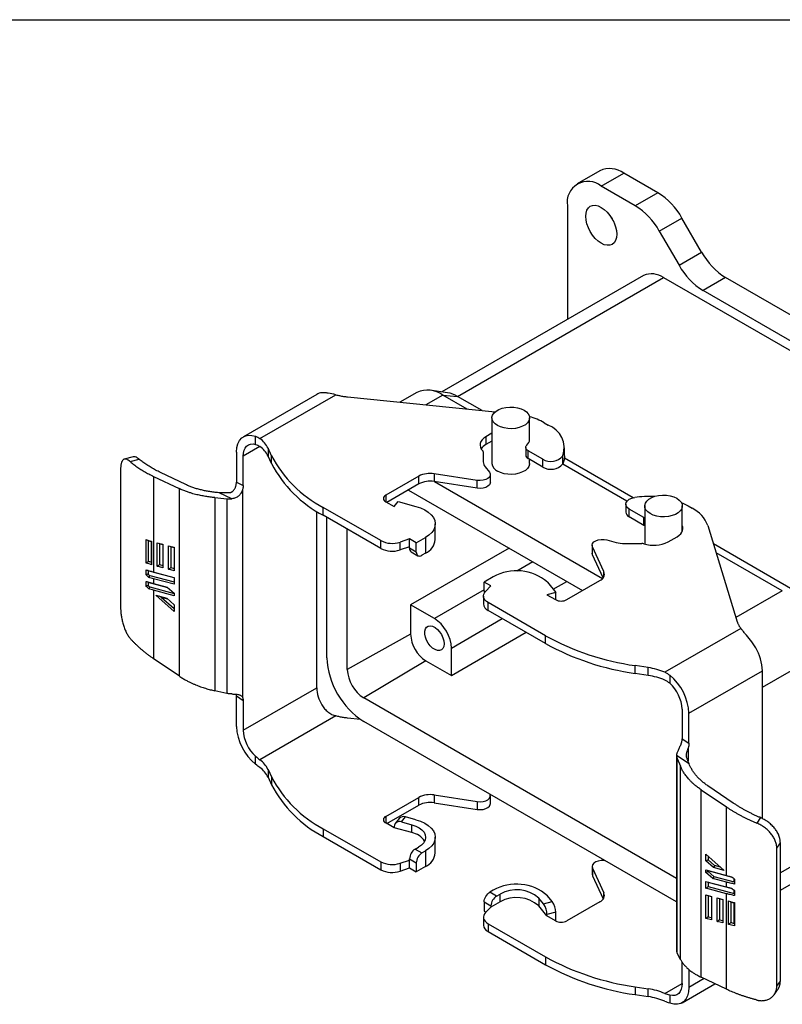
# Model space of a CAD drawing. Header units: millimetres. Extents: x 13 to 546, y 13 to 419.
# Tile 6 of 7: x 388 to 483, y 296 to 419. Entities that reach past the tile are written whole.
import ezdxf

# ---------------------------------------------------------------- set-up
doc = ezdxf.new("R2010")
doc.units = ezdxf.units.MM
doc.header["$LTSCALE"] = 2
doc.linetypes.add('SLD-Solid', pattern=[0])
doc.layers.add('TEXT', color=140, linetype='SLD-Solid', lineweight=25)

msp = doc.modelspace()

# ---------------------------------------------------------------- linework, layer by layer
for p, q in [((460.162, 400.212), (457.334, 398.579)), ((460.334, 398.282), (463.162, 399.915)), ((467.415, 397.46), (463.162, 399.915)), ((464.587, 395.827), (460.334, 398.282)), ((467.415, 397.46), (464.587, 395.827)), ((456.091, 395.832), (456.091, 381.603)), ((467.587, 392.66), (470.415, 394.293)), ((472.879, 390.024), (470.415, 394.293)), ((467.587, 392.66), (470.051, 388.392)), ((470.051, 388.392), (472.879, 390.024)), ((465.612, 387.099), (440.406, 372.548)), ((442.372, 371.992), (468.112, 386.851)), ((468.112, 386.851), (510.538, 362.359)), ((475.879, 386.858), (473.051, 385.225)), ((508.427, 368.068), (475.879, 386.858)), ((505.599, 366.435), (473.051, 385.225)), ((424.788, 372.242), (415.595, 366.936)), ((417.656, 366.705), (427.154, 372.188)), ((428.609, 371.926), (447.06, 370.048)), ((437.285, 372.478), (435.172, 371.258)), ((440.535, 372.156), (438.408, 370.929)), ((441.11, 372.451), (438.895, 372.754)), ((443.571, 370.403), (440.535, 372.156)), ((440.535, 372.156), (442.372, 371.992)), ((445.456, 370.211), (442.372, 371.992)), ((446.67, 369.3), (446.67, 363.584)), ((451.37, 366.605), (451.37, 369.3)), ((453.203, 368.681), (453.698, 368.395)), ((417.124, 365.987), (417.124, 366.993)), ((446.67, 367.371), (445.916, 366.936)), ((445.916, 366.936), (445.916, 365.956)), ((446.67, 366.391), (445.916, 365.956)), ((414.725, 365.013), (414.725, 361.257)), ((417.652, 365.723), (415.574, 364.523)), ((415.574, 360.853), (415.574, 364.523)), ((419.115, 364.56), (418.677, 365.505)), ((418.677, 365.505), (418.677, 364.525)), ((419.115, 363.58), (418.677, 364.525)), ((419.115, 363.58), (419.115, 364.56)), ((445.576, 365.047), (445.576, 363.797)), ((450.887, 365.603), (450.887, 364.624)), ((453.019, 364.133), (451.179, 365.195)), ((451.179, 364.215), (451.179, 365.195)), ((455.533, 363.55), (455.533, 364.53)), ((455.752, 364.555), (455.752, 365.535)), ((401.832, 364.43), (400.713, 364.141)), ((401.456, 363.83), (402.586, 364.122)), ((453.019, 363.153), (451.179, 364.215)), ((451.37, 363.584), (451.37, 364.105)), ((453.019, 363.153), (453.019, 364.133)), ((463.537, 358.877), (455.513, 363.51)), ((464.34, 359.31), (455.736, 364.277)), ((400.251, 362.819), (400.251, 345.591)), ((408.401, 360.954), (405.226, 362.466)), ((444.835, 361.478), (439.458, 362.31)), ((439.458, 362.31), (439.458, 361.33)), ((445.811, 363.187), (446.349, 362.52)), ((446.471, 361.223), (446.471, 362.203)), ((404.378, 361.976), (407.553, 360.464)), ((404.378, 361.976), (404.378, 350.02)), ((414.725, 361.257), (415.574, 360.853)), ((437.526, 362.011), (433.393, 359.625)), ((437.526, 361.031), (433.534, 358.727)), ((437.526, 361.031), (437.526, 362.011)), ((444.835, 360.498), (439.458, 361.33)), ((439.501, 361.323), (460.49, 349.207)), ((444.835, 360.498), (444.835, 361.478)), ((407.553, 360.464), (407.553, 337.017)), ((412.58, 359.932), (412.346, 359.953)), ((414.144, 359.187), (412.58, 359.932)), ((415.466, 360.251), (415.466, 334.376)), ((433.393, 359.625), (433.393, 358.808)), ((436.218, 360.276), (457.996, 347.703)), ((412.035, 359.327), (413.534, 359.191)), ((412.035, 359.327), (412.035, 335.165)), ((413.534, 359.191), (413.534, 334.838)), ((433.393, 358.808), (434.454, 358.196)), ((434.454, 358.196), (434.961, 358.824)), ((434.961, 358.824), (437.154, 358.234)), ((463.39, 358.505), (463.39, 357.525)), ((424.766, 335.535), (424.766, 357.607)), ((432.767, 353.945), (425.586, 358.09)), ((425.586, 357.111), (425.586, 358.09)), ((465.669, 356.83), (463.83, 357.892)), ((463.83, 356.912), (463.83, 357.892)), ((465.762, 358.278), (465.762, 353.526)), ((470.462, 355.101), (470.462, 358.278)), ((471.212, 358.284), (471.707, 357.998)), ((432.767, 352.965), (425.586, 357.111)), ((426.039, 339.291), (426.039, 356.849)), ((439.579, 354.076), (439.579, 356.036)), ((465.669, 355.85), (463.83, 356.912)), ((465.762, 356.783), (465.669, 356.83)), ((465.669, 355.85), (465.669, 356.83)), ((428.587, 337.82), (428.587, 355.378)), ((465.762, 355.803), (465.669, 355.85)), ((473.651, 355.843), (477.329, 343.801)), ((403.447, 351.145), (403.447, 354.077)), ((403.69, 353.936), (403.69, 351.336)), ((404.119, 351.223), (404.119, 353.818)), ((404.121, 353.868), (404.121, 350.936)), ((404.826, 350.745), (404.826, 353.678)), ((404.826, 353.678), (405.533, 353.488)), ((405.108, 353.552), (405.047, 353.618)), ((405.533, 353.439), (405.108, 353.552)), ((405.108, 353.552), (405.108, 350.958)), ((405.533, 353.488), (405.533, 350.556)), ((432.767, 352.965), (432.767, 353.945)), ((436.363, 354.155), (435.181, 353.761)), ((435.181, 352.781), (435.181, 353.761)), ((437.211, 353.665), (436.363, 354.155)), ((436.363, 353.175), (436.363, 354.155)), ((437.211, 353.665), (438.348, 354.322)), ((437.211, 352.522), (437.211, 353.665)), ((438.348, 354.322), (438.348, 352.362)), ((461.036, 354.042), (462.191, 353.731)), ((463.247, 353.596), (465.413, 353.596)), ((468.684, 353.792), (469.809, 354.441)), ((484.798, 347.5), (474.359, 353.526)), ((406.24, 350.366), (406.24, 353.299)), ((406.24, 353.299), (406.947, 353.109)), ((406.523, 353.173), (406.461, 353.239)), ((406.947, 353.06), (406.523, 353.173)), ((406.523, 353.173), (406.523, 350.579)), ((406.947, 353.109), (406.947, 350.177)), ((436.363, 353.175), (435.181, 352.781)), ((436.363, 353.012), (436.363, 353.175)), ((437.211, 352.522), (436.363, 353.012)), ((448.805, 353.009), (436.501, 345.906)), ((436.57, 352.554), (437.418, 352.064)), ((438.348, 352.362), (437.918, 352.114)), ((459.186, 353.362), (459.186, 352.382)), ((459.23, 352.188), (459.186, 352.382)), ((460.671, 350.064), (459.23, 353.168)), ((459.23, 352.188), (459.23, 353.168)), ((482.961, 347.664), (474.691, 352.438)), ((451.778, 351.293), (449.77, 350.133)), ((460.57, 349.301), (459.23, 352.188)), ((403.447, 349.666), (403.447, 350.294)), ((406.947, 349.282), (403.69, 350.155)), ((403.69, 350.155), (403.69, 349.771)), ((404.378, 350.02), (406.947, 349.332)), ((405.533, 350.556), (404.826, 350.745)), ((405.108, 350.958), (405.533, 350.844)), ((406.947, 350.177), (406.24, 350.366)), ((406.523, 350.579), (406.947, 350.466)), ((460.671, 349.466), (460.671, 350.064)), ((403.447, 348.226), (403.447, 348.854)), ((403.69, 348.715), (403.69, 348.331)), ((406.16, 348.053), (403.69, 348.715)), ((403.893, 349.593), (406.947, 348.775)), ((404.378, 349.175), (404.378, 348.58)), ((406.947, 348.486), (404.378, 349.175)), ((404.378, 348.58), (406.08, 348.124)), ((406.947, 349.332), (406.947, 348.486)), ((446.834, 349.423), (445.696, 348.767)), ((446.545, 348.277), (445.696, 348.767)), ((445.696, 347.623), (445.696, 348.767)), ((453.61, 348.733), (454.633, 347.468)), ((454.316, 347.86), (456.021, 348.844)), ((456.02, 346.562), (460.153, 348.948)), ((403.893, 348.153), (406.947, 347.335)), ((404.378, 347.735), (404.378, 339.17)), ((406.947, 347.047), (404.378, 347.735)), ((406.08, 348.124), (406.947, 347.355)), ((406.947, 347.355), (406.947, 347.047)), ((445.696, 347.782), (439.474, 344.19)), ((445.696, 347.623), (445.737, 347.409)), ((445.822, 347.551), (445.696, 347.623)), ((445.863, 347.595), (446.545, 348.277)), ((454.633, 347.468), (453.545, 347.175)), ((454.633, 346.548), (454.633, 347.468)), ((482.961, 347.664), (477.17, 344.321)), ((404.65, 347.107), (406.016, 346.741)), ((406.947, 345.07), (404.65, 347.107)), ((405.338, 346.873), (405.087, 346.99)), ((405.338, 346.873), (406.947, 345.446)), ((405.338, 346.873), (406.096, 346.67)), ((406.016, 346.741), (406.947, 345.916)), ((445.595, 347.017), (445.595, 346.038)), ((453.362, 342.055), (446.181, 346.201)), ((446.181, 345.221), (446.181, 346.201)), ((453.545, 347.175), (454.606, 346.562)), ((406.947, 345.916), (406.947, 345.07)), ((436.501, 345.906), (436.501, 342.232)), ((439.474, 344.19), (436.501, 345.906)), ((453.362, 341.076), (446.181, 345.221)), ((441.595, 340.516), (447.963, 344.192)), ((441.595, 337.083), (450.937, 342.476)), ((477.782, 342.96), (468.285, 337.478)), ((436.501, 342.232), (428.587, 337.82)), ((453.362, 341.076), (453.362, 342.055)), ((441.595, 337.083), (441.595, 340.516)), ((407.553, 337.017), (404.378, 339.17)), ((438.413, 338.92), (430.635, 334.273)), ((438.413, 338.92), (441.595, 337.083)), ((480.486, 335.621), (487.557, 339.703)), ((466.205, 338.067), (464.569, 338.32)), ((464.569, 337.34), (464.569, 338.32)), ((466.205, 337.087), (466.205, 338.067)), ((471.294, 332.356), (480.486, 337.663)), ((480.486, 319.171), (480.486, 337.663)), ((466.205, 337.087), (464.569, 337.34)), ((468.895, 337.106), (468.895, 336.1)), ((413.534, 334.838), (412.035, 335.165)), ((415.574, 330.228), (424.766, 335.535)), ((415.574, 333.898), (414.725, 334.473)), ((414.725, 330.718), (414.725, 334.473)), ((415.574, 333.898), (415.574, 330.228)), ((469.752, 311.691), (430.635, 334.273)), ((470.445, 332.846), (470.445, 329.176)), ((427.154, 332.014), (417.656, 326.532)), ((430.225, 331.588), (428.609, 331.752)), ((469.752, 308.749), (430.635, 331.33)), ((471.294, 328.601), (471.294, 332.356)), ((470.445, 329.176), (471.294, 328.601)), ((471.186, 327.998), (471.186, 326.387)), ((417.124, 325.968), (417.124, 326.974)), ((469.752, 327.026), (469.752, 302.614)), ((471.318, 326.023), (469.754, 327.084)), ((469.82, 326.698), (470.221, 325.737)), ((469.82, 302.345), (469.82, 326.698)), ((418.677, 325.331), (419.115, 324.386)), ((418.677, 325.331), (418.677, 324.351)), ((470.221, 301.575), (470.221, 325.737)), ((471.38, 325.873), (471.318, 326.023)), ((418.677, 324.351), (419.115, 323.406)), ((419.115, 324.386), (419.115, 323.406)), ((472.809, 322.792), (475.984, 320.638)), ((472.809, 299.345), (472.809, 322.792)), ((476.833, 321.128), (473.658, 323.282)), ((433.393, 319.451), (437.526, 321.837)), ((437.526, 320.857), (437.526, 321.837)), ((439.458, 322.136), (444.835, 321.304)), ((439.458, 322.136), (439.458, 321.156)), ((446.471, 321.049), (446.471, 322.029)), ((433.534, 318.553), (437.526, 320.857)), ((439.458, 321.156), (444.835, 320.324)), ((444.835, 321.304), (444.835, 320.324)), ((475.984, 312.074), (475.984, 320.638)), ((433.393, 319.451), (433.393, 318.635)), ((435.089, 319.198), (434.582, 318.57)), ((435.36, 318.758), (435.867, 319.386)), ((437.154, 319.04), (435.867, 319.386)), ((480.229, 319.299), (479.784, 318.612)), ((425.586, 317.917), (432.767, 313.771)), ((425.586, 317.917), (425.586, 316.937)), ((434.454, 318.022), (433.393, 318.635)), ((434.454, 318.185), (434.454, 318.022)), ((436.647, 317.432), (434.454, 318.022)), ((435.36, 318.758), (436.647, 318.412)), ((436.647, 317.432), (436.647, 318.412)), ((425.586, 316.937), (432.767, 312.791)), ((439.579, 314.882), (439.579, 316.842)), ((437.07, 315.369), (437.5, 315.618)), ((437.07, 315.369), (437.918, 314.879)), ((482.275, 315.467), (482.716, 316.146)), ((482.275, 298.239), (482.275, 315.467)), ((482.716, 298.849), (482.716, 316.146)), ((436.363, 314.144), (437.211, 313.655)), ((436.363, 313.981), (436.363, 314.144)), ((437.918, 314.879), (438.348, 315.128)), ((438.348, 315.128), (438.348, 313.168)), ((473.415, 313.893), (473.415, 314.738)), ((473.415, 314.738), (475.712, 312.701)), ((473.698, 314.487), (473.698, 314.018)), ((487.557, 315.207), (482.716, 312.412)), ((432.767, 313.771), (432.767, 312.791)), ((435.181, 313.587), (436.363, 313.981)), ((435.181, 313.587), (435.181, 312.607)), ((435.181, 312.607), (436.363, 313.001)), ((436.363, 313.001), (436.363, 313.981)), ((436.363, 313.001), (437.211, 312.511)), ((437.211, 313.655), (437.211, 312.511)), ((438.348, 313.168), (437.211, 312.511)), ((459.186, 313.188), (459.186, 312.208)), ((459.23, 312.994), (460.671, 309.89)), ((459.23, 312.994), (459.23, 312.014)), ((474.346, 313.067), (473.415, 313.893)), ((473.698, 314.018), (474.487, 313.318)), ((475.712, 312.701), (474.346, 313.067)), ((475.246, 313.115), (474.487, 313.318)), ((459.186, 312.208), (459.23, 312.014)), ((459.23, 312.014), (460.57, 309.127)), ((473.415, 312.762), (475.984, 312.074)), ((473.415, 312.453), (473.415, 312.762)), ((474.282, 311.684), (473.415, 312.453)), ((473.698, 312.637), (473.636, 312.703)), ((476.752, 311.819), (473.698, 312.637)), ((473.698, 312.637), (473.698, 312.578)), ((473.698, 312.578), (474.423, 311.935)), ((475.984, 311.228), (474.282, 311.684)), ((474.423, 311.935), (476.955, 311.257)), ((476.955, 311.257), (476.955, 311.641)), ((476.986, 311.624), (476.986, 310.996)), ((482.716, 310.213), (486.211, 312.231)), ((473.415, 311.322), (475.984, 310.634)), ((473.415, 310.477), (473.415, 311.322)), ((475.984, 309.789), (473.415, 310.477)), ((473.698, 311.197), (473.636, 311.263)), ((476.752, 310.379), (473.698, 311.197)), ((473.698, 311.197), (473.698, 310.69)), ((473.698, 310.69), (476.955, 309.817)), ((475.984, 310.634), (475.984, 311.228)), ((476.955, 311.257), (476.986, 311.196)), ((446.834, 310.229), (446.404, 309.981)), ((447.252, 309.491), (446.404, 309.981)), ((447.252, 309.491), (447.682, 309.739)), ((447.682, 308.76), (447.682, 309.739)), ((453.122, 308.504), (452.522, 309.247)), ((452.522, 309.247), (452.522, 308.267)), ((454.21, 308.797), (453.61, 309.539)), ((460.671, 309.292), (460.671, 309.89)), ((473.415, 309.631), (474.122, 309.442)), ((473.415, 306.699), (473.415, 309.631)), ((473.637, 309.572), (473.698, 309.506)), ((474.122, 309.393), (473.698, 309.506)), ((473.698, 309.506), (473.698, 306.912)), ((474.122, 309.442), (474.122, 306.51)), ((474.829, 309.253), (475.536, 309.063)), ((474.829, 306.32), (474.829, 309.253)), ((475.051, 309.193), (475.112, 309.127)), ((475.536, 309.014), (475.112, 309.127)), ((475.112, 309.127), (475.112, 306.533)), ((475.984, 297.833), (475.984, 309.789)), ((476.955, 309.817), (476.955, 310.201)), ((476.955, 309.817), (476.986, 309.757)), ((476.986, 310.184), (476.986, 309.556)), ((445.696, 308.756), (446.545, 308.266)), ((445.696, 308.756), (445.696, 307.613)), ((446.545, 308.103), (445.863, 307.421)), ((447.682, 308.76), (446.545, 308.103)), ((446.545, 308.266), (446.545, 308.103)), ((453.545, 307.001), (452.522, 308.267)), ((453.122, 308.504), (454.21, 308.797)), ((460.153, 308.775), (456.02, 306.389)), ((475.536, 309.063), (475.536, 306.131)), ((476.246, 305.943), (476.246, 308.875)), ((476.526, 308.749), (476.526, 306.154)), ((476.955, 308.636), (476.986, 308.67)), ((476.955, 306.036), (476.955, 308.636)), ((476.986, 308.705), (476.986, 305.773)), ((445.595, 306.844), (445.595, 305.864)), ((445.696, 307.613), (445.924, 307.482)), ((454.633, 307.457), (453.545, 307.164)), ((453.545, 307.001), (453.545, 307.164)), ((454.606, 306.389), (453.545, 307.001)), ((454.633, 306.374), (454.633, 307.457)), ((474.122, 306.51), (473.415, 306.699)), ((473.698, 306.912), (474.122, 306.798)), ((446.181, 306.027), (453.362, 301.882)), ((446.181, 306.027), (446.181, 305.047)), ((475.536, 306.131), (474.829, 306.32)), ((475.112, 306.533), (475.536, 306.42)), ((476.986, 305.976), (476.955, 306.036)), ((446.181, 305.047), (453.362, 300.902)), ((453.362, 301.882), (453.362, 300.902)), ((469.82, 302.345), (469.764, 302.615)), ((470.221, 301.575), (469.82, 302.345)), ((470.445, 298.551), (470.445, 301.21)), ((471.294, 300.297), (471.294, 298.062)), ((475.984, 297.833), (472.809, 299.345)), ((464.569, 298.146), (466.205, 297.893)), ((464.569, 298.146), (464.569, 297.166)), ((468.285, 297.304), (470.445, 298.551)), ((470.424, 296.139), (474.545, 298.518)), ((473.197, 299.16), (471.294, 298.062)), ((482.275, 298.239), (482.716, 298.849)), ((464.569, 297.166), (466.205, 296.913)), ((466.205, 296.913), (466.205, 297.893)), ((468.895, 297.087), (468.895, 296.081)), ((481.937, 297.146), (482.377, 297.756))]:
    msp.add_line(p, q)
at = {"flags": 128}
for points in [[(462.278, 392.26), (462.241, 391.844), (462.13, 391.487), (461.95, 391.202), (461.709, 391.001), (461.414, 390.892), (461.078, 390.879), (460.713, 390.962), (460.334, 391.137), (459.954, 391.4), (459.589, 391.738), (459.253, 392.14), (458.959, 392.589), (458.717, 393.069), (458.537, 393.561), (458.426, 394.046), (458.389, 394.506), (458.426, 394.922), (458.537, 395.279), (458.717, 395.564), (458.959, 395.765), (459.253, 395.874), (459.589, 395.887), (459.954, 395.804), (460.334, 395.628), (460.713, 395.366), (461.078, 395.028), (461.414, 394.626), (461.709, 394.177), (461.95, 393.697), (462.13, 393.205), (462.241, 392.72), (462.278, 392.26)], [(450.682, 370.259), (450.991, 370.039), (451.214, 369.786), (451.341, 369.512), (451.367, 369.229), (451.29, 368.949), (451.114, 368.684), (450.846, 368.446), (450.499, 368.245), (450.087, 368.091), (449.628, 367.989), (449.143, 367.945), (448.652, 367.96), (448.178, 368.033), (447.74, 368.162), (447.358, 368.34), (447.049, 368.561), (446.826, 368.814), (446.699, 369.087), (446.673, 369.371), (446.75, 369.651), (446.926, 369.916), (447.194, 370.153), (447.541, 370.354), (447.953, 370.508), (448.412, 370.61), (448.897, 370.654), (449.387, 370.64), (449.862, 370.566), (450.3, 370.437), (450.682, 370.259)], [(414.725, 365.013), (414.769, 365.575), (414.899, 366.07), (415.113, 366.483), (415.402, 366.801), (415.759, 367.016), (416.174, 367.122), (416.633, 367.114), (417.124, 366.993)], [(415.574, 364.523), (415.602, 364.902), (415.684, 365.24), (415.82, 365.526), (416.005, 365.754), (416.234, 365.918), (416.502, 366.012), (416.801, 366.036), (417.124, 365.987)], [(445.916, 366.936), (445.65, 366.756), (445.438, 366.554), (445.286, 366.334), (445.199, 366.103), (445.177, 365.867), (445.223, 365.632), (445.335, 365.405), (445.51, 365.191)], [(451.179, 365.195), (451.076, 365.265), (450.993, 365.344), (450.933, 365.43), (450.897, 365.52), (450.887, 365.612), (450.902, 365.704), (450.942, 365.793), (451.007, 365.878)], [(455.752, 364.555), (455.701, 364.065), (455.533, 363.55)], [(451.37, 363.584), (451.367, 363.513), (451.29, 363.233), (451.114, 362.968), (450.846, 362.73), (450.499, 362.53), (450.087, 362.375), (449.628, 362.274), (449.143, 362.229), (448.652, 362.244), (448.178, 362.317), (447.74, 362.446), (447.358, 362.625)], [(446.349, 362.52), (446.456, 362.317), (446.46, 362.105), (446.361, 361.901), (446.167, 361.721), (445.893, 361.579), (445.562, 361.487), (445.199, 361.453), (444.835, 361.478)], [(446.471, 361.223), (446.46, 361.125), (446.361, 360.921), (446.167, 360.741), (445.893, 360.599), (445.562, 360.507), (445.199, 360.473), (444.835, 360.498)], [(469.773, 359.237), (470.083, 359.017), (470.306, 358.764), (470.433, 358.49), (470.458, 358.207), (470.382, 357.927), (470.206, 357.662), (469.938, 357.424), (469.591, 357.224), (469.179, 357.069), (468.72, 356.968), (468.235, 356.923), (467.744, 356.938), (467.27, 357.012), (466.832, 357.14), (466.45, 357.319), (466.141, 357.539), (465.918, 357.792), (465.791, 358.066), (465.765, 358.349), (465.842, 358.629), (466.018, 358.894), (466.285, 359.132), (466.633, 359.333), (467.045, 359.487), (467.503, 359.589), (467.989, 359.633), (468.479, 359.618), (468.954, 359.545), (469.392, 359.416), (469.773, 359.237)], [(463.83, 357.892), (463.59, 358.073), (463.44, 358.283), (463.39, 358.508), (463.444, 358.733), (463.596, 358.942), (463.838, 359.122), (464.152, 359.258), (464.517, 359.343)], [(470.338, 358.713), (470.531, 358.63), (471.212, 358.284)], [(437.154, 358.234), (437.737, 358.042), (438.261, 357.8), (438.711, 357.512), (439.075, 357.187), (439.346, 356.832), (439.515, 356.457), (439.578, 356.071), (439.534, 355.685), (439.384, 355.307), (439.132, 354.948), (438.784, 354.617), (438.348, 354.322)], [(469.809, 354.441), (470.059, 354.609), (470.262, 354.798), (470.412, 355.003), (470.505, 355.218), (470.541, 355.44), (470.517, 355.661), (470.462, 355.822)], [(459.23, 353.168), (459.186, 353.378), (459.246, 353.587), (459.405, 353.779), (459.65, 353.937), (459.963, 354.049), (460.316, 354.106), (460.684, 354.103), (461.036, 354.042)], [(446.181, 346.201), (445.969, 346.345), (445.801, 346.507), (445.681, 346.682), (445.612, 346.867), (445.596, 347.055), (445.633, 347.243), (445.723, 347.424), (445.863, 347.595)], [(440.676, 341.046), (440.638, 340.723), (440.527, 340.464), (440.35, 340.284), (440.118, 340.197), (439.845, 340.206), (439.549, 340.311), (439.249, 340.507), (438.962, 340.78), (438.708, 341.113), (438.501, 341.486), (438.356, 341.875), (438.281, 342.255), (438.281, 342.603), (438.356, 342.897), (438.501, 343.118), (438.708, 343.252), (438.962, 343.292), (439.249, 343.234), (439.549, 343.082), (439.845, 342.846), (440.118, 342.541), (440.35, 342.185), (440.527, 341.801), (440.638, 341.413), (440.676, 341.046)], [(444.835, 321.304), (445.199, 321.279), (445.562, 321.313), (445.893, 321.405), (446.167, 321.547), (446.361, 321.727), (446.46, 321.931), (446.456, 322.143), (446.432, 322.21)], [(444.835, 320.324), (445.199, 320.299), (445.562, 320.334), (445.893, 320.425), (446.167, 320.567), (446.361, 320.747), (446.46, 320.951), (446.471, 321.049)], [(437.154, 319.04), (437.737, 318.848), (438.261, 318.606), (438.711, 318.318), (439.075, 317.993), (439.346, 317.638), (439.515, 317.263), (439.578, 316.877), (439.534, 316.491), (439.384, 316.113), (439.132, 315.754), (438.784, 315.423), (438.348, 315.128)], [(436.647, 318.412), (437.142, 318.243), (437.573, 318.023), (437.923, 317.76), (438.179, 317.463), (438.333, 317.143), (438.378, 316.812), (438.313, 316.482), (438.14, 316.165), (437.866, 315.874), (437.5, 315.618)], [(460.8, 313.916), (460.684, 313.93), (460.316, 313.932), (459.963, 313.875), (459.65, 313.763), (459.405, 313.605), (459.246, 313.414), (459.186, 313.204), (459.23, 312.994)], [(445.863, 307.421), (445.723, 307.25), (445.633, 307.069), (445.596, 306.881), (445.612, 306.693), (445.681, 306.509), (445.801, 306.333), (445.969, 306.171), (446.181, 306.027)], [(470.445, 298.551), (470.417, 298.172), (470.334, 297.834), (470.199, 297.548), (470.014, 297.32), (469.784, 297.156), (469.517, 297.062), (469.218, 297.038), (468.895, 297.087)], [(471.294, 298.062), (471.25, 297.499), (471.119, 297.005), (470.906, 296.592), (470.617, 296.273), (470.26, 296.058), (469.845, 295.952), (469.386, 295.96), (468.895, 296.081)]]:
    msp.add_lwpolyline(points, dxfattribs=at)
for centre, radius, start, end in [((461.403, 397.446), 3.032, 54.53278, 114.15676), ((458.677, 396.252), 2.62, 50.79671, 189.21404), ((462.834, 390.116), 8.656, 28.85561, 58.04533), ((460.006, 388.483), 8.656, 28.85561, 58.04533), ((466.101, 396.713), 5.103, 205.62912, 214.3655), ((480.461, 394.202), 8.656, 208.85561, 238.04533), ((477.632, 392.569), 8.656, 208.85561, 238.04533), ((466.643, 384.763), 2.553, 54.87485, 113.81469), ((425.522, 370.955), 1.482, 94.40936, 120.67543), ((438.629, 369.481), 3.284, 54.53278, 114.15676), ((440.599, 369.086), 3.404, 58.61113, 81.35311), ((449.142, 361.489), 8.259, 60.55219, 74.44987), ((452.6, 365.506), 3.091, 341.60228, 69.19471), ((415.739, 364.042), 3.282, 26.46883, 54.24812), ((446.68, 364.517), 1.629, 117.98934, 146.29543), ((449.957, 366.862), 1.439, 316.87396, 317.94946), ((450.405, 366.638), 0.965, 309.96882, 358.0689), ((415.739, 363.062), 3.282, 26.46883, 54.24812), ((432.703, 371.679), 15.34, 207.65205, 242.35497), ((445.371, 365.039), 0.206, 2.16618, 47.51834), ((451.381, 364.669), 0.497, 185.28557, 246.03457), ((454.042, 365.814), 1.967, 238.67681, 319.27403), ((432.703, 370.7), 15.34, 207.65205, 242.35497), ((446.547, 363.82), 0.971, 181.35622, 220.65978), ((447.834, 363.693), 1.169, 185.32934, 245.9908), ((454.042, 364.834), 1.967, 238.67681, 319.27403), ((438.937, 359.284), 3.07, 80.22887, 117.35717), ((438.937, 358.304), 3.07, 80.22887, 117.35717), ((433.548, 359.217), 0.437, 110.78342, 249.21658), ((466.259, 347.474), 11.996, 86.78253, 98.34566), ((464.139, 357.598), 0.752, 185.60114, 245.719), ((469.91, 354.423), 4.002, 20.77749, 63.30752), ((434.193, 356.736), 3.135, 242.93847, 288.36795), ((437.501, 354.269), 2.087, 293.97051, 354.70935), ((463.234, 357.687), 4.092, 255.22797, 270.18585), ((465.417, 352.797), 0.799, 72.13615, 90.32222), ((466.894, 357.273), 3.915, 251.65792, 297.21029), ((434.193, 355.757), 3.135, 242.93847, 288.36795), ((436.853, 352.958), 0.493, 173.70115, 234.98667), ((449.732, 344.263), 5.918, 49.05539, 119.32052), ((459.842, 349.771), 0.879, 290.74206, 19.46109), ((455.313, 347.927), 1.537, 242.60967, 297.39033), ((446.581, 346.127), 0.99, 185.16195, 246.15819), ((440.652, 342.421), 4.156, 182.60548, 237.39452), ((469.086, 370.553), 32.548, 241.11112, 262.02222), ((473.438, 337.028), 7.132, 29.62123, 38.80657), ((469.086, 369.573), 32.548, 241.11112, 262.02222), ((474.449, 337.46), 6.04, 1.92505, 30.80057), ((436.018, 339.745), 9.989, 182.60548, 237.39452), ((433.033, 338.022), 4.451, 182.60548, 237.39452), ((464.979, 329.771), 8.386, 66.78177, 81.5928), ((464.979, 328.791), 8.386, 66.78177, 81.5928), ((464.728, 332.021), 6.574, 2.91957, 50.66528), ((429.11, 335.686), 4.347, 181.99866, 211.60716), ((465.75, 332.606), 4.702, 2.93304, 48.01164), ((421.291, 331.053), 6.574, 182.91957, 230.66528), ((420.269, 330.469), 4.702, 182.93304, 228.01164), ((415.739, 323.868), 3.282, 26.46883, 54.24812), ((415.739, 322.888), 3.282, 26.46883, 54.24812), ((432.703, 331.506), 15.34, 207.65205, 242.35497), ((432.703, 330.526), 15.34, 207.65205, 242.35497), ((438.937, 319.11), 3.07, 80.22887, 117.35717), ((438.937, 318.131), 3.07, 80.22887, 117.35717), ((433.548, 319.043), 0.437, 110.78342, 249.21658), ((435.62, 318.706), 0.723, 70.00631, 137.18931), ((435.103, 318.162), 0.649, 66.66579, 177.90007), ((436.196, 315.021), 2.453, 32.87379, 79.42054), ((437.898, 314.075), 1.537, 122.60548, 177.39452), ((437.501, 315.075), 2.087, 293.97051, 354.70935), ((434.193, 316.563), 3.135, 242.93847, 288.36795), ((434.193, 315.583), 3.135, 242.93847, 288.36795), ((449.732, 305.069), 5.918, 49.05539, 119.32052), ((448.08, 308.196), 1.537, 122.60548, 177.39452), ((449.758, 306.105), 4.185, 48.64621, 119.7297), ((449.758, 305.126), 4.185, 48.64621, 119.7297), ((459.842, 309.597), 0.879, 290.74206, 19.46109), ((451.134, 307.14), 2.411, 0.56906, 34.44715), ((452.222, 307.433), 2.411, 0.56906, 34.44715), ((446.604, 305.97), 1.015, 185.98504, 245.3351), ((455.313, 307.753), 1.537, 242.60967, 297.39033), ((469.086, 330.379), 32.548, 241.11112, 262.02222), ((469.086, 329.399), 32.548, 241.11112, 262.02222), ((464.979, 289.597), 8.386, 66.78177, 81.5928), ((464.979, 288.618), 8.386, 66.78177, 81.5928)]:
    msp.add_arc(centre, radius, start, end)
msp.add_ellipse((439.474, 341.74), major_axis=(-1.5, 2.598), ratio=0.5775574, start_param=3.9272244, end_param=5.4977162)
for points, knots in [([(427.154, 372.188), (426.812, 372.278), (426.494, 372.349), (426.05, 372.415), (425.909, 372.43), (425.646, 372.443), (425.523, 372.442), (425.408, 372.433)], [0, 0, 0, 0, 0.5, 0.5, 0.75, 0.75, 1, 1, 1, 1]), ([(427.154, 372.188), (427.231, 372.168), (427.387, 372.128), (427.625, 372.076), (427.866, 372.029), (428.111, 371.989), (428.358, 371.954), (428.525, 371.935), (428.609, 371.926)], [0, 0, 0, 0, 0.1671699, 0.3337362, 0.5, 0.6662638, 0.8328301, 1, 1, 1, 1]), ([(401.456, 363.83), (401.433, 363.849), (401.387, 363.888), (401.319, 363.94), (401.252, 363.987), (401.165, 364.042), (401.061, 364.097), (400.904, 364.152), (400.728, 364.163), (400.554, 364.075), (400.418, 363.893), (400.338, 363.663), (400.292, 363.438), (400.268, 363.249), (400.253, 363.044), (400.252, 362.894), (400.251, 362.819)], [0, 0, 0, 0, 0.0311615, 0.0623429, 0.0936098, 0.1250275, 0.1877229, 0.2498789, 0.3750112, 0.4995205, 0.6246321, 0.7492157, 0.8123353, 0.8748038, 0.9371736, 1, 1, 1, 1]), ([(401.456, 363.83), (401.531, 363.767), (401.679, 363.642), (401.912, 363.458), (402.153, 363.279), (402.402, 363.103), (402.66, 362.93), (402.925, 362.762), (403.199, 362.597), (403.481, 362.436), (403.772, 362.278), (404.07, 362.125), (404.275, 362.025), (404.378, 361.976)], [0, 0, 0, 0, 0.0912778, 0.1823306, 0.2732083, 0.3639615, 0.4546407, 0.5452966, 0.6359799, 0.7267415, 0.8176318, 0.9087013, 1, 1, 1, 1]), ([(402.586, 364.122), (402.493, 364.193), (402.306, 364.337), (402.091, 364.425), (401.934, 364.45), (401.863, 364.433), (401.833, 364.426)], [0, 0, 0, 0, 0.320933, 0.6436174, 0.8449368, 1, 1, 1, 1]), ([(405.226, 362.466), (405.125, 362.515), (404.923, 362.613), (404.629, 362.765), (404.344, 362.921), (404.067, 363.08), (403.798, 363.244), (403.539, 363.412), (403.287, 363.583), (403.045, 363.759), (402.81, 363.938), (402.661, 364.06), (402.586, 364.122)], [0, 0, 0, 0, 0.1003822, 0.2005146, 0.3004587, 0.4002762, 0.5000292, 0.5997798, 0.6995903, 0.7995227, 0.8996388, 1, 1, 1, 1]), ([(412.346, 359.953), (412.253, 359.962), (412.068, 359.98), (411.793, 360.013), (411.523, 360.05), (411.255, 360.092), (410.992, 360.139), (410.732, 360.191), (410.475, 360.247), (410.139, 360.329), (409.731, 360.441), (409.263, 360.595), (408.816, 360.764), (408.54, 360.89), (408.401, 360.954)], [0, 0, 0, 0, 0.0626909, 0.1251905, 0.1875653, 0.2498822, 0.3122084, 0.3746108, 0.4371562, 0.499911, 0.6251668, 0.7499101, 0.8746761, 1, 1, 1, 1]), ([(414.617, 360.655), (414.629, 360.69), (414.651, 360.76), (414.678, 360.863), (414.699, 360.965), (414.714, 361.064), (414.723, 361.162), (414.725, 361.225), (414.725, 361.257)], [0, 0, 0, 0, 0.1682247, 0.334541, 0.4999054, 0.6652911, 0.8316708, 1, 1, 1, 1]), ([(415.574, 360.853), (415.573, 360.821), (415.572, 360.758), (415.563, 360.66), (415.548, 360.56), (415.527, 360.459), (415.5, 360.355), (415.477, 360.286), (415.466, 360.251)], [0, 0, 0, 0, 0.1683292, 0.3347089, 0.5000946, 0.665459, 0.8317753, 1, 1, 1, 1]), ([(412.035, 359.327), (411.94, 359.336), (411.746, 359.354), (411.455, 359.389), (411.158, 359.428), (410.857, 359.475), (410.552, 359.528), (410.244, 359.588), (409.933, 359.655), (409.615, 359.732), (409.273, 359.823), (408.894, 359.936), (408.473, 360.078), (408.013, 360.253), (407.712, 360.391), (407.553, 360.464)], [0, 0, 0, 0, 0.0567022, 0.1150572, 0.175065, 0.2367257, 0.3000393, 0.365006, 0.4316257, 0.4998986, 0.5733626, 0.6601059, 0.7601273, 0.8734258, 1, 1, 1, 1]), ([(413.845, 359.941), (413.778, 359.934), (413.643, 359.92), (413.438, 359.908), (413.228, 359.903), (413.016, 359.905), (412.799, 359.914), (412.653, 359.926), (412.58, 359.932)], [0, 0, 0, 0, 0.1628945, 0.3269532, 0.4924398, 0.6596116, 0.828718, 1, 1, 1, 1]), ([(413.845, 359.941), (413.873, 359.945), (413.929, 359.953), (414.014, 359.978), (414.098, 360.012), (414.179, 360.056), (414.258, 360.112), (414.342, 360.185), (414.426, 360.281), (414.503, 360.395), (414.568, 360.522), (414.6, 360.608), (414.617, 360.655)], [0, 0, 0, 0, 0.0805139, 0.1608216, 0.2419591, 0.3249312, 0.410678, 0.5000522, 0.6195102, 0.7496191, 0.8658603, 1, 1, 1, 1]), ([(415.466, 360.251), (415.454, 360.216), (415.429, 360.147), (415.384, 360.045), (415.333, 359.946), (415.256, 359.817), (415.142, 359.665), (414.984, 359.51), (414.805, 359.382), (414.606, 359.285), (414.384, 359.215), (414.226, 359.197), (414.144, 359.187)], [0, 0, 0, 0, 0.0625913, 0.1248978, 0.1872705, 0.2500595, 0.3740654, 0.4997041, 0.6156852, 0.7365532, 0.8641386, 1, 1, 1, 1]), ([(413.534, 359.191), (413.574, 359.188), (413.654, 359.181), (413.775, 359.177), (413.897, 359.176), (414.02, 359.179), (414.103, 359.184), (414.144, 359.187)], [0, 0, 0, 0, 0.2008544, 0.4005192, 0.5997553, 0.7993283, 1, 1, 1, 1]), ([(403.595, 354.031), (403.608, 354.022), (403.644, 353.996), (403.671, 353.96), (403.69, 353.936)], [0, 0, 0, 0, 0.3356503, 1, 1, 1, 1]), ([(437.211, 352.522), (437.211, 352.308), (437.287, 352.14), (437.549, 351.988), (437.733, 352.007), (437.918, 352.114)], [0, 0, 0, 0, 0.5, 0.5, 1, 1, 1, 1]), ([(403.69, 351.336), (403.683, 351.329), (403.669, 351.316), (403.645, 351.295), (403.619, 351.273), (403.584, 351.244), (403.541, 351.211), (403.492, 351.175), (403.461, 351.154), (403.447, 351.145)], [0, 0, 0, 0, 0.12355032, 0.24941724, 0.37608779, 0.49861737, 0.69831955, 0.86433022, 1, 1, 1, 1]), ([(403.447, 350.294), (403.513, 350.273), (403.678, 350.222), (403.985, 350.128), (404.235, 350.059), (404.378, 350.02)], [0, 0, 0, 0, 0.2193673, 0.5527, 1, 1, 1, 1]), ([(403.69, 349.771), (403.682, 349.769), (403.668, 349.763), (403.641, 349.754), (403.613, 349.743), (403.57, 349.725), (403.513, 349.699), (403.468, 349.676), (403.447, 349.666)], [0, 0, 0, 0, 0.1236056, 0.2502063, 0.3765021, 0.5004342, 0.7732388, 1, 1, 1, 1]), ([(403.69, 350.155), (403.67, 350.18), (403.643, 350.216), (403.607, 350.241), (403.596, 350.248)], [0, 0, 0, 0, 0.7149975, 1, 1, 1, 1]), ([(404.826, 350.745), (404.833, 350.75), (404.849, 350.759), (404.875, 350.776), (404.905, 350.796), (404.936, 350.818), (404.981, 350.852), (405.046, 350.901), (405.085, 350.937), (405.108, 350.958)], [0, 0, 0, 0, 0.0718128, 0.1480786, 0.2311692, 0.3229284, 0.4247303, 0.6545047, 1, 1, 1, 1]), ([(406.24, 350.366), (406.247, 350.371), (406.263, 350.38), (406.29, 350.397), (406.319, 350.417), (406.35, 350.439), (406.395, 350.473), (406.461, 350.523), (406.499, 350.558), (406.523, 350.579)], [0, 0, 0, 0, 0.07181288, 0.14807883, 0.23116947, 0.32292872, 0.42473056, 0.65450491, 1, 1, 1, 1]), ([(403.447, 348.854), (403.513, 348.834), (403.678, 348.782), (403.985, 348.688), (404.235, 348.62), (404.378, 348.58)], [0, 0, 0, 0, 0.2193673, 0.5527, 1, 1, 1, 1]), ([(403.69, 348.715), (403.67, 348.74), (403.643, 348.776), (403.607, 348.801), (403.596, 348.808)], [0, 0, 0, 0, 0.7149957, 1, 1, 1, 1]), ([(403.767, 349.352), (403.775, 349.358), (403.791, 349.371), (403.815, 349.396), (403.838, 349.426), (403.864, 349.471), (403.889, 349.529), (403.892, 349.572), (403.893, 349.593)], [0, 0, 0, 0, 0.11471716, 0.23737232, 0.36661462, 0.5005221, 0.75820682, 1, 1, 1, 1]), ([(403.69, 348.331), (403.682, 348.329), (403.668, 348.324), (403.641, 348.314), (403.613, 348.303), (403.57, 348.285), (403.513, 348.259), (403.468, 348.236), (403.447, 348.226)], [0, 0, 0, 0, 0.1236055, 0.2502063, 0.376502, 0.5004341, 0.7732385, 1, 1, 1, 1]), ([(403.767, 347.912), (403.775, 347.918), (403.791, 347.931), (403.815, 347.956), (403.838, 347.986), (403.864, 348.031), (403.889, 348.09), (403.892, 348.133), (403.893, 348.153)], [0, 0, 0, 0, 0.1147171, 0.2373722, 0.3666145, 0.5005221, 0.7582067, 1, 1, 1, 1]), ([(400.251, 345.591), (400.251, 345.552), (400.251, 345.476), (400.255, 345.356), (400.261, 345.234), (400.272, 345.066), (400.292, 344.851), (400.337, 344.498), (400.417, 344.044), (400.553, 343.497), (400.727, 342.97), (400.903, 342.563), (401.06, 342.266), (401.185, 342.059), (401.317, 341.868), (401.41, 341.758), (401.456, 341.703)], [0, 0, 0, 0, 0.0311215, 0.0622873, 0.093566, 0.1250251, 0.1876724, 0.2498792, 0.3749445, 0.4995317, 0.6245711, 0.7492157, 0.8121828, 0.8746113, 0.937038, 1, 1, 1, 1]), ([(477.329, 343.801), (477.345, 343.752), (477.377, 343.656), (477.437, 343.513), (477.507, 343.372), (477.588, 343.233), (477.679, 343.095), (477.748, 343.005), (477.782, 342.96)], [0, 0, 0, 0, 0.16716988, 0.33373623, 0.5, 0.66626377, 0.83283012, 1, 1, 1, 1]), ([(478.995, 341.497), (478.765, 341.783), (478.542, 342.047), (478.229, 342.418), (478.13, 342.536), (477.946, 342.758), (477.861, 342.862), (477.782, 342.96)], [0, 0, 0, 0, 0.5, 0.5, 0.75, 0.75, 1, 1, 1, 1]), ([(404.378, 339.17), (404.275, 339.241), (404.07, 339.382), (403.772, 339.598), (403.481, 339.818), (403.199, 340.041), (402.925, 340.268), (402.66, 340.498), (402.402, 340.732), (402.153, 340.969), (401.912, 341.21), (401.679, 341.455), (401.531, 341.62), (401.456, 341.703)], [0, 0, 0, 0, 0.0912987, 0.1823682, 0.2732585, 0.3640201, 0.4547034, 0.5453593, 0.6360385, 0.7267917, 0.8176694, 0.9087222, 1, 1, 1, 1]), ([(407.553, 337.017), (407.626, 336.968), (407.77, 336.872), (407.989, 336.736), (408.202, 336.61), (408.409, 336.494), (408.608, 336.387), (408.8, 336.289), (408.984, 336.199), (409.158, 336.117), (409.322, 336.043), (409.476, 335.976), (409.778, 335.849), (410.233, 335.674), (410.847, 335.472), (411.445, 335.302), (411.842, 335.21), (412.035, 335.165)], [0, 0, 0, 0, 0.0591874, 0.1156311, 0.1693313, 0.2202878, 0.2685007, 0.3139699, 0.3566954, 0.3966771, 0.4339151, 0.4684094, 0.5001599, 0.6350313, 0.7632951, 0.8849512, 1, 1, 1, 1]), ([(414.144, 334.765), (414.103, 334.767), (414.02, 334.769), (413.897, 334.779), (413.775, 334.794), (413.654, 334.813), (413.574, 334.829), (413.534, 334.838)], [0, 0, 0, 0, 0.2006717, 0.4002447, 0.5994808, 0.7991456, 1, 1, 1, 1]), ([(414.144, 334.765), (414.184, 334.765), (414.262, 334.763), (414.375, 334.76), (414.483, 334.756), (414.624, 334.749), (414.793, 334.735), (414.979, 334.704), (415.141, 334.656), (415.277, 334.586), (415.388, 334.496), (415.44, 334.416), (415.466, 334.376)], [0, 0, 0, 0, 0.065972, 0.129544, 0.1908561, 0.2500647, 0.3762782, 0.4995898, 0.6242866, 0.7493792, 0.8745039, 1, 1, 1, 1]), ([(414.725, 334.473), (414.725, 334.568), (414.725, 334.663), (414.698, 334.736), (414.698, 334.737)], [0, 0, 0, 0, 0.9901555, 1, 1, 1, 1]), ([(415.466, 334.376), (415.477, 334.354), (415.5, 334.31), (415.527, 334.238), (415.548, 334.16), (415.563, 334.078), (415.572, 333.991), (415.573, 333.929), (415.574, 333.898)], [0, 0, 0, 0, 0.1682247, 0.334541, 0.4999054, 0.6652911, 0.8316708, 1, 1, 1, 1]), ([(425.408, 333.408), (425.509, 333.237), (425.62, 333.077), (425.87, 332.78), (426.009, 332.642), (426.306, 332.402), (426.463, 332.3), (426.797, 332.129), (426.973, 332.062), (427.154, 332.014)], [0, 0, 0, 0, 0.25, 0.25, 0.5, 0.5, 0.75, 0.75, 1, 1, 1, 1]), ([(428.609, 331.752), (428.525, 331.762), (428.358, 331.78), (428.111, 331.815), (427.866, 331.855), (427.625, 331.902), (427.387, 331.954), (427.231, 331.994), (427.154, 332.014)], [0, 0, 0, 0, 0.1671699, 0.3337362, 0.5, 0.6662638, 0.8328301, 1, 1, 1, 1]), ([(470.337, 328.574), (470.349, 328.609), (470.371, 328.679), (470.398, 328.782), (470.419, 328.884), (470.434, 328.984), (470.444, 329.082), (470.445, 329.145), (470.445, 329.176)], [0, 0, 0, 0, 0.1682247, 0.334541, 0.4999054, 0.6652911, 0.8316708, 1, 1, 1, 1]), ([(469.754, 327.084), (469.756, 327.109), (469.761, 327.159), (469.777, 327.236), (469.798, 327.314), (469.833, 327.423), (469.89, 327.568), (469.976, 327.756), (470.071, 327.953), (470.168, 328.157), (470.262, 328.366), (470.312, 328.504), (470.337, 328.574)], [0, 0, 0, 0, 0.065972, 0.12954398, 0.19085612, 0.25006467, 0.37627821, 0.49958981, 0.62428655, 0.74937923, 0.87450392, 1, 1, 1, 1]), ([(471.186, 327.998), (471.175, 327.967), (471.154, 327.906), (471.122, 327.817), (471.084, 327.715), (471.043, 327.598), (470.995, 327.444), (470.957, 327.28), (470.944, 327.107), (470.967, 327.007), (470.979, 326.958)], [0, 0, 0, 0, 0.0911488, 0.1744803, 0.2500885, 0.3800329, 0.4999865, 0.67521, 0.8392963, 1, 1, 1, 1]), ([(471.294, 328.601), (471.293, 328.569), (471.292, 328.506), (471.283, 328.408), (471.268, 328.308), (471.247, 328.207), (471.22, 328.103), (471.197, 328.033), (471.186, 327.998)], [0, 0, 0, 0, 0.1683292, 0.3347089, 0.5000946, 0.665459, 0.8317753, 1, 1, 1, 1]), ([(469.754, 327.084), (469.753, 327.058), (469.75, 327.007), (469.756, 326.929), (469.769, 326.852), (469.79, 326.775), (469.81, 326.724), (469.82, 326.698)], [0, 0, 0, 0, 0.2006717, 0.4002447, 0.5994808, 0.7991456, 1, 1, 1, 1]), ([(471.318, 326.023), (471.298, 326.071), (471.259, 326.166), (471.201, 326.315), (471.144, 326.469), (471.088, 326.627), (471.033, 326.789), (470.997, 326.902), (470.979, 326.958)], [0, 0, 0, 0, 0.171282, 0.3403884, 0.5075602, 0.6730468, 0.8371055, 1, 1, 1, 1]), ([(472.809, 322.792), (472.737, 322.842), (472.596, 322.939), (472.397, 323.086), (472.213, 323.229), (472.045, 323.368), (471.891, 323.501), (471.75, 323.628), (471.622, 323.75), (471.506, 323.865), (471.401, 323.974), (471.307, 324.075), (471.129, 324.274), (470.887, 324.572), (470.614, 324.971), (470.391, 325.357), (470.277, 325.613), (470.221, 325.737)], [0, 0, 0, 0, 0.0591874, 0.1156311, 0.1693313, 0.2202878, 0.2685007, 0.3139699, 0.3566954, 0.3966771, 0.4339151, 0.4684094, 0.5001599, 0.6350313, 0.7632951, 0.8849512, 1, 1, 1, 1]), ([(473.658, 323.282), (473.591, 323.328), (473.456, 323.421), (473.262, 323.565), (473.076, 323.712), (472.898, 323.863), (472.726, 324.016), (472.563, 324.173), (472.407, 324.333), (472.209, 324.55), (471.982, 324.828), (471.745, 325.169), (471.54, 325.517), (471.434, 325.754), (471.38, 325.873)], [0, 0, 0, 0, 0.0627471, 0.1252958, 0.1877125, 0.2500638, 0.3124169, 0.3748385, 0.4373955, 0.5001542, 0.6253946, 0.7500917, 0.8747815, 1, 1, 1, 1]), ([(475.984, 320.638), (476.088, 320.568), (476.296, 320.429), (476.617, 320.226), (476.943, 320.027), (477.276, 319.833), (477.615, 319.644), (477.961, 319.46), (478.313, 319.28), (478.671, 319.106), (479.035, 318.936), (479.406, 318.771), (479.658, 318.665), (479.784, 318.612)], [0, 0, 0, 0, 0.0912987, 0.1823682, 0.2732585, 0.3640201, 0.4547034, 0.5453593, 0.6360385, 0.7267917, 0.8176694, 0.9087222, 1, 1, 1, 1]), ([(480.229, 319.299), (480.106, 319.352), (479.859, 319.458), (479.496, 319.624), (479.14, 319.794), (478.79, 319.97), (478.447, 320.15), (478.111, 320.336), (477.781, 320.526), (477.458, 320.722), (477.141, 320.922), (476.936, 321.059), (476.833, 321.128)], [0, 0, 0, 0, 0.1003612, 0.2004773, 0.3004097, 0.4002202, 0.4999708, 0.5997238, 0.6995413, 0.7994854, 0.8996178, 1, 1, 1, 1]), ([(482.716, 316.146), (482.715, 316.192), (482.713, 316.281), (482.701, 316.412), (482.683, 316.532), (482.662, 316.64), (482.638, 316.738), (482.614, 316.825), (482.591, 316.899), (482.57, 316.963), (482.551, 317.015), (482.535, 317.055), (482.457, 317.252), (482.292, 317.573), (481.97, 318.019), (481.602, 318.412), (481.241, 318.712), (480.943, 318.92), (480.709, 319.063), (480.47, 319.192), (480.31, 319.263), (480.229, 319.299)], [0, 0, 0, 0, 0.0379477, 0.0728672, 0.1047583, 0.1336209, 0.1594548, 0.1822599, 0.2020361, 0.2187832, 0.2325013, 0.2431901, 0.2508498, 0.3891712, 0.5005269, 0.6302969, 0.7501483, 0.8125029, 0.8749206, 0.9374151, 1, 1, 1, 1]), ([(482.275, 315.467), (482.274, 315.505), (482.273, 315.581), (482.264, 315.697), (482.249, 315.815), (482.22, 315.972), (482.17, 316.17), (482.059, 316.485), (481.865, 316.873), (481.55, 317.316), (481.17, 317.724), (480.808, 318.024), (480.503, 318.236), (480.267, 318.379), (480.026, 318.507), (479.865, 318.577), (479.784, 318.612)], [0, 0, 0, 0, 0.0311215, 0.0622873, 0.093566, 0.1250251, 0.1876724, 0.2498792, 0.3749445, 0.4995317, 0.6245711, 0.7492157, 0.8121828, 0.8746113, 0.937038, 1, 1, 1, 1]), ([(437.918, 314.879), (437.733, 314.772), (437.549, 314.578), (437.287, 314.125), (437.211, 313.868), (437.211, 313.655)], [0, 0, 0, 0, 0.5, 0.5, 1, 1, 1, 1]), ([(473.415, 313.893), (473.424, 313.898), (473.444, 313.909), (473.479, 313.927), (473.517, 313.945), (473.566, 313.968), (473.634, 313.996), (473.674, 314.01), (473.698, 314.018)], [0, 0, 0, 0, 0.1062391, 0.2177628, 0.3365389, 0.4641999, 0.6833523, 1, 1, 1, 1]), ([(474.487, 313.318), (474.487, 313.307), (474.486, 313.285), (474.478, 313.252), (474.469, 313.222), (474.458, 313.197), (474.438, 313.158), (474.401, 313.107), (474.364, 313.08), (474.346, 313.067)], [0, 0, 0, 0, 0.1278722, 0.2424953, 0.3438713, 0.4320089, 0.5069281, 0.7612702, 1, 1, 1, 1]), ([(473.415, 312.453), (473.424, 312.458), (473.444, 312.469), (473.479, 312.487), (473.517, 312.506), (473.566, 312.528), (473.634, 312.556), (473.674, 312.57), (473.698, 312.578)], [0, 0, 0, 0, 0.1062392, 0.217763, 0.3365391, 0.4642002, 0.6833525, 1, 1, 1, 1]), ([(474.282, 311.684), (474.291, 311.69), (474.309, 311.702), (474.335, 311.726), (474.361, 311.757), (474.387, 311.798), (474.416, 311.861), (474.421, 311.908), (474.423, 311.935)], [0, 0, 0, 0, 0.1181311, 0.239942, 0.3657165, 0.4957127, 0.7070461, 1, 1, 1, 1]), ([(473.415, 310.477), (473.423, 310.481), (473.438, 310.49), (473.465, 310.508), (473.494, 310.527), (473.525, 310.55), (473.57, 310.583), (473.636, 310.633), (473.675, 310.668), (473.698, 310.69)], [0, 0, 0, 0, 0.0718126, 0.1480783, 0.2311688, 0.3229279, 0.4247298, 0.6545043, 1, 1, 1, 1]), ([(476.986, 310.996), (476.911, 311.011), (476.721, 311.048), (476.384, 311.125), (476.13, 311.191), (475.984, 311.228)], [0, 0, 0, 0, 0.2193673, 0.5527, 1, 1, 1, 1]), ([(445.696, 308.756), (445.696, 308.97), (445.773, 309.226), (446.034, 309.68), (446.218, 309.874), (446.404, 309.981)], [0, 0, 0, 0, 0.5, 0.5, 1, 1, 1, 1]), ([(476.986, 309.556), (476.911, 309.571), (476.721, 309.608), (476.384, 309.685), (476.13, 309.751), (475.984, 309.789)], [0, 0, 0, 0, 0.2193673, 0.5527, 1, 1, 1, 1]), ([(476.453, 308.828), (476.454, 308.827), (476.484, 308.807), (476.505, 308.777), (476.526, 308.749)], [0, 0, 0, 0, 0.0425691, 1, 1, 1, 1]), ([(473.415, 306.699), (473.423, 306.704), (473.438, 306.713), (473.465, 306.73), (473.494, 306.75), (473.525, 306.772), (473.57, 306.806), (473.636, 306.855), (473.675, 306.891), (473.698, 306.912)], [0, 0, 0, 0, 0.0718125, 0.148078, 0.2311684, 0.3229275, 0.4247293, 0.654504, 1, 1, 1, 1]), ([(474.829, 306.32), (474.837, 306.325), (474.852, 306.334), (474.879, 306.351), (474.908, 306.371), (474.94, 306.393), (474.985, 306.427), (475.05, 306.477), (475.089, 306.512), (475.112, 306.533)], [0, 0, 0, 0, 0.0718128, 0.1480786, 0.2311692, 0.3229284, 0.4247303, 0.6545047, 1, 1, 1, 1]), ([(476.526, 306.154), (476.52, 306.149), (476.505, 306.135), (476.468, 306.103), (476.422, 306.065), (476.371, 306.027), (476.329, 305.997), (476.286, 305.967), (476.259, 305.951), (476.246, 305.943)], [0, 0, 0, 0, 0.0961483, 0.2492877, 0.4982584, 0.6350476, 0.7492803, 0.8823886, 1, 1, 1, 1]), ([(470.221, 301.575), (470.248, 301.527), (470.301, 301.427), (470.394, 301.279), (470.498, 301.128), (470.615, 300.975), (470.745, 300.821), (470.889, 300.665), (471.047, 300.51), (471.223, 300.351), (471.429, 300.181), (471.68, 299.995), (471.99, 299.788), (472.366, 299.565), (472.656, 299.421), (472.809, 299.345)], [0, 0, 0, 0, 0.0567022, 0.1150572, 0.175065, 0.2367257, 0.3000393, 0.365006, 0.4316257, 0.4998986, 0.5733626, 0.6601059, 0.7601273, 0.8734258, 1, 1, 1, 1]), ([(479.784, 296.486), (479.824, 296.476), (479.904, 296.457), (480.024, 296.435), (480.145, 296.419), (480.304, 296.406), (480.501, 296.404), (480.806, 296.434), (481.167, 296.531), (481.548, 296.738), (481.863, 297.023), (482.058, 297.32), (482.17, 297.583), (482.23, 297.793), (482.268, 298.011), (482.273, 298.163), (482.275, 298.239)], [0, 0, 0, 0, 0.0311615, 0.0623429, 0.0936098, 0.1250275, 0.1877229, 0.2498789, 0.3750112, 0.4995205, 0.6246321, 0.7492157, 0.8123353, 0.8748038, 0.9371736, 1, 1, 1, 1]), ([(482.375, 297.758), (482.392, 297.781), (482.449, 297.856), (482.511, 297.97), (482.578, 298.115), (482.639, 298.282), (482.701, 298.531), (482.71, 298.735), (482.716, 298.849)], [0, 0, 0, 0, 0.0755639, 0.2512583, 0.3415305, 0.4964411, 0.7159499, 1, 1, 1, 1]), ([(479.784, 296.486), (479.658, 296.518), (479.406, 296.584), (479.035, 296.688), (478.671, 296.797), (478.313, 296.91), (477.961, 297.028), (477.615, 297.15), (477.276, 297.277), (476.943, 297.409), (476.617, 297.545), (476.296, 297.686), (476.088, 297.784), (475.984, 297.833)], [0, 0, 0, 0, 0.0912778, 0.1823306, 0.2732083, 0.3639615, 0.4546407, 0.5452966, 0.6359799, 0.7267415, 0.8176318, 0.9087013, 1, 1, 1, 1])]:
    msp.add_open_spline(points, degree=3, knots=knots)
for points in [[(417.124, 366.993), (417.313, 366.927), (417.491, 366.831), (417.656, 366.705)], [(417.124, 365.987), (417.311, 365.939), (417.49, 365.852), (417.656, 365.725)], [(403.447, 354.077), (403.665, 354.004), (403.89, 353.934), (404.121, 353.868)], [(403.69, 353.936), (403.833, 353.895), (403.976, 353.856), (404.119, 353.818)], [(404.121, 350.936), (403.89, 351.002), (403.665, 351.072), (403.447, 351.145)], [(404.119, 351.223), (403.975, 351.261), (403.832, 351.299), (403.69, 351.336)], [(403.69, 349.771), (403.758, 349.712), (403.825, 349.653), (403.893, 349.593)], [(403.767, 349.352), (403.659, 349.456), (403.552, 349.56), (403.447, 349.666)], [(404.378, 349.175), (404.169, 349.231), (403.965, 349.29), (403.767, 349.352)], [(403.767, 347.912), (403.659, 348.016), (403.552, 348.121), (403.447, 348.226)], [(403.69, 348.331), (403.758, 348.272), (403.825, 348.213), (403.893, 348.153)], [(404.378, 347.735), (404.169, 347.791), (403.965, 347.85), (403.767, 347.912)], [(468.285, 337.478), (468.503, 337.382), (468.706, 337.259), (468.895, 337.106)], [(468.895, 336.1), (468.707, 336.269), (468.505, 336.402), (468.285, 336.498)], [(417.124, 326.974), (417.311, 326.805), (417.49, 326.658), (417.656, 326.532)], [(417.656, 325.552), (417.491, 325.677), (417.313, 325.815), (417.124, 325.968)], [(475.984, 312.074), (476.193, 312.017), (476.407, 311.964), (476.625, 311.914)], [(476.625, 311.914), (476.744, 311.816), (476.865, 311.72), (476.986, 311.624)], [(476.955, 311.641), (476.925, 311.667), (476.895, 311.693), (476.865, 311.719)], [(475.984, 310.634), (476.193, 310.578), (476.407, 310.524), (476.625, 310.474)], [(476.625, 310.474), (476.744, 310.376), (476.865, 310.28), (476.986, 310.184)], [(476.955, 310.201), (476.925, 310.227), (476.895, 310.253), (476.865, 310.279)], [(476.246, 308.875), (476.487, 308.815), (476.734, 308.758), (476.986, 308.705)], [(476.526, 308.749), (476.669, 308.71), (476.812, 308.672), (476.955, 308.636)], [(476.986, 305.773), (476.734, 305.826), (476.487, 305.882), (476.246, 305.943)], [(476.955, 306.036), (476.812, 306.077), (476.669, 306.116), (476.526, 306.154)], [(468.895, 297.087), (468.707, 297.135), (468.505, 297.208), (468.285, 297.304)], [(468.895, 296.081), (468.706, 296.147), (468.503, 296.229), (468.285, 296.324)]]:
    msp.add_open_spline(points, degree=3)
at = {"layer": 'TEXT'}
msp.add_line((12.7, 419.1), (546.1, 419.1), dxfattribs=at)

doc.saveas('drawing.dxf')
